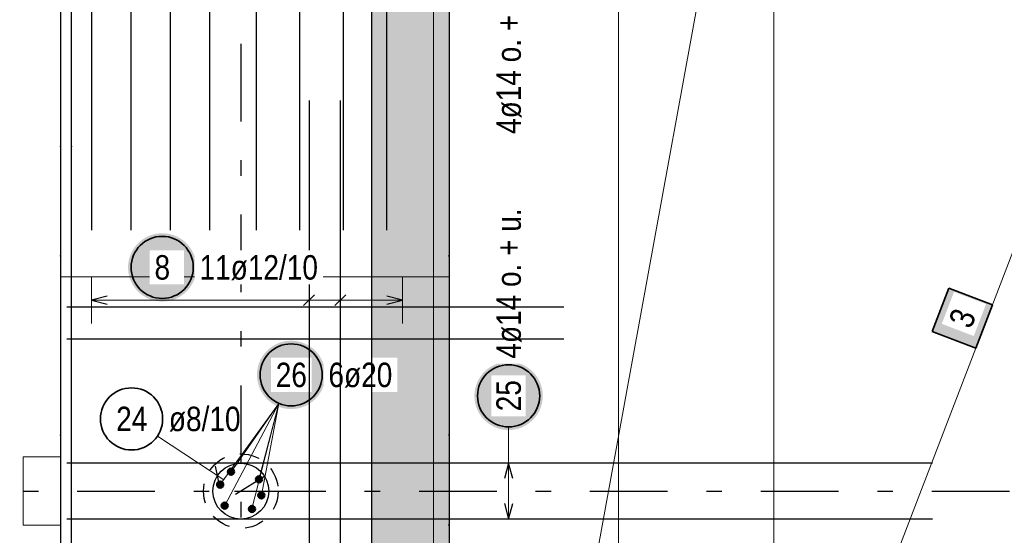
# Model space of a CAD drawing. Header units: millimetres. Extents: x -4 to 113, y -17 to 52.
# Tile 28 of 91: x 7.6 to 13.94, y 26.49 to 29.81. Entities that reach past the tile are written whole.
import ezdxf

# ---------------------------------------------------------------- set-up
doc = ezdxf.new("R2010")
doc.units = ezdxf.units.MM
doc.linetypes.add('DASHDOTX2', pattern=[2, 1, -0.5, 0, -0.5])
doc.linetypes.add('HIDDEN', pattern=[0.375, 0.25, -0.125])
for name, color, linetype, lineweight in [('Achsen', 7, 'Continuous', 20), ('Mattenbewehrung', 7, 'Continuous', 20), ('Schraffuren', 7, 'Continuous', 20), ('Stabstahl', 7, 'Continuous', 20)]:
    doc.layers.add(name, color=color, linetype=linetype, lineweight=lineweight)
doc.styles.add('Arial Narrow', font='ARIALN.TTF')

msp = doc.modelspace()

# ---------------------------------------------------------------- hatches: boundary and pattern name
at = {"lineweight": 25, "true_color": 0xffffff}
msp.add_hatch(color=7, dxfattribs=at).paths.add_polyline_path([(8.740547, 28.211175), (8.740413, 28.218853), (8.740011, 28.226521), (8.739342, 28.234171), (8.738406, 28.241793), (8.737205, 28.249377), (8.73574, 28.256915), (8.734012, 28.264398), (8.732025, 28.271815), (8.72978, 28.279158), (8.72728, 28.286419), (8.724528, 28.293588), (8.721527, 28.300657), (8.718282, 28.307616), (8.714796, 28.314458), (8.711073, 28.321175), (8.707118, 28.327757), (8.702936, 28.334197), (8.698531, 28.340487), (8.69391, 28.34662), (8.689077, 28.352588), (8.684039, 28.358383), (8.678802, 28.364), (8.673372, 28.369429), (8.667756, 28.374667), (8.661961, 28.379704), (8.655993, 28.384537), (8.64986, 28.389158), (8.64357, 28.393563), (8.637129, 28.397745), (8.630547, 28.4017), (8.623831, 28.405423), (8.616989, 28.408909), (8.610029, 28.412155), (8.602961, 28.415155), (8.595792, 28.417907), (8.588531, 28.420407), (8.581187, 28.422652), (8.57377, 28.42464), (8.566288, 28.426367), (8.55875, 28.427832), (8.551165, 28.429034), (8.543544, 28.42997), (8.535894, 28.430639), (8.528225, 28.431041), (8.520547, 28.431175), (8.512869, 28.431041), (8.505201, 28.430639), (8.497551, 28.42997), (8.489929, 28.429034), (8.482345, 28.427832), (8.474807, 28.426367), (8.467324, 28.42464), (8.459907, 28.422652), (8.452564, 28.420407), (8.445303, 28.417907), (8.438134, 28.415155), (8.431065, 28.412155), (8.424106, 28.408909), (8.417264, 28.405423), (8.410547, 28.4017), (8.403965, 28.397745), (8.397525, 28.393563), (8.391234, 28.389158), (8.385102, 28.384537), (8.379134, 28.379704), (8.373339, 28.374667), (8.367722, 28.369429), (8.362292, 28.364), (8.357055, 28.358383), (8.352017, 28.352588), (8.347185, 28.34662), (8.342564, 28.340487), (8.338159, 28.334197), (8.333977, 28.327757), (8.330022, 28.321175), (8.326299, 28.314458), (8.322813, 28.307616), (8.319567, 28.300657), (8.316567, 28.293588), (8.313815, 28.286419), (8.311315, 28.279158), (8.30907, 28.271815), (8.307082, 28.264398), (8.305355, 28.256915), (8.30389, 28.249377), (8.302688, 28.241793), (8.301752, 28.234171), (8.301083, 28.226521), (8.300681, 28.218853), (8.300547, 28.211175), (8.300681, 28.203497), (8.301083, 28.195828), (8.301752, 28.188178), (8.302688, 28.180557), (8.30389, 28.172972), (8.305355, 28.165434), (8.307082, 28.157952), (8.30907, 28.150534), (8.311315, 28.143191), (8.313815, 28.13593), (8.316567, 28.128761), (8.319567, 28.121693), (8.322813, 28.114733), (8.326299, 28.107891), (8.330022, 28.101175), (8.333977, 28.094592), (8.338159, 28.088152), (8.342564, 28.081862), (8.347185, 28.075729), (8.352017, 28.069761), (8.357055, 28.063966), (8.362292, 28.05835), (8.367722, 28.05292), (8.373339, 28.047683), (8.379134, 28.042645), (8.385102, 28.037812), (8.391234, 28.033191), (8.397525, 28.028786), (8.403965, 28.024604), (8.410547, 28.020649), (8.417264, 28.016926), (8.424106, 28.01344), (8.431065, 28.010195), (8.438134, 28.007194), (8.445303, 28.004442), (8.452564, 28.001942), (8.459907, 27.999697), (8.467324, 27.99771), (8.474807, 27.995982), (8.482345, 27.994517), (8.489929, 27.993316), (8.497551, 27.99238), (8.505201, 27.991711), (8.512869, 27.991309), (8.520547, 27.991175), (8.528225, 27.991309), (8.535894, 27.991711), (8.543544, 27.99238), (8.551165, 27.993316), (8.55875, 27.994517), (8.566288, 27.995982), (8.57377, 27.99771), (8.581187, 27.999697), (8.588531, 28.001942), (8.595792, 28.004442), (8.602961, 28.007194), (8.610029, 28.010195), (8.616989, 28.01344), (8.623831, 28.016926), (8.630547, 28.020649), (8.637129, 28.024604), (8.64357, 28.028786), (8.64986, 28.033191), (8.655993, 28.037812), (8.661961, 28.042645), (8.667756, 28.047683), (8.673372, 28.05292), (8.678802, 28.05835), (8.684039, 28.063966), (8.689077, 28.069761), (8.69391, 28.075729), (8.698531, 28.081862), (8.702936, 28.088152), (8.707118, 28.094592), (8.711073, 28.101175), (8.714796, 28.107891), (8.718282, 28.114733), (8.721527, 28.121693), (8.724528, 28.128761), (8.72728, 28.13593), (8.72978, 28.143191), (8.732025, 28.150534), (8.734012, 28.157952), (8.73574, 28.165434), (8.737205, 28.172972), (8.738406, 28.180557), (8.739342, 28.188178), (8.740011, 28.195828)])
at = {"layer": 'Mattenbewehrung', "lineweight": 35, "true_color": 0xffffff}
msp.add_hatch(color=7, dxfattribs=at).paths.add_polyline_path([(13.583789, 28.077727), (13.476408, 27.797603), (13.756532, 27.690222), (13.863913, 27.970346)])
at = {"layer": 'Schraffuren', "lineweight": 13, "true_color": 0xd7ffd7}
msp.add_hatch(color=254, dxfattribs=at).paths.add_polyline_path([(10.366532, 6.630196), (9.866532, 6.630202), (9.866532, 34.050196), (10.366532, 33.550196)])
at = {"layer": 'Stabstahl', "lineweight": 50, "true_color": 0xffffff}
msp.add_hatch(color=7, dxfattribs=at).paths.add_polyline_path([(9.570354, 27.518642), (9.57022, 27.52632), (9.569818, 27.533988), (9.569149, 27.541638), (9.568213, 27.54926), (9.567012, 27.556844), (9.565547, 27.564382), (9.563819, 27.571865), (9.561832, 27.579282), (9.559587, 27.586626), (9.557087, 27.593886), (9.554335, 27.601055), (9.551334, 27.608124), (9.548089, 27.615083), (9.544603, 27.621926), (9.54088, 27.628642), (9.536925, 27.635224), (9.532743, 27.641664), (9.528338, 27.647955), (9.523717, 27.654087), (9.518884, 27.660055), (9.513846, 27.665851), (9.508609, 27.671467), (9.503179, 27.676897), (9.497563, 27.682134), (9.491768, 27.687172), (9.4858, 27.692004), (9.479667, 27.696626), (9.473377, 27.70103), (9.466937, 27.705212), (9.460354, 27.709167), (9.453638, 27.71289), (9.446796, 27.716376), (9.439836, 27.719622), (9.432768, 27.722622), (9.425599, 27.725374), (9.418338, 27.727874), (9.410995, 27.730119), (9.403577, 27.732107), (9.396095, 27.733834), (9.388557, 27.735299), (9.380972, 27.736501), (9.373351, 27.737437), (9.365701, 27.738106), (9.358032, 27.738508), (9.350354, 27.738642), (9.342676, 27.738508), (9.335008, 27.738106), (9.327358, 27.737437), (9.319736, 27.736501), (9.312152, 27.735299), (9.304614, 27.733834), (9.297132, 27.732107), (9.289714, 27.730119), (9.282371, 27.727874), (9.27511, 27.725374), (9.267941, 27.722622), (9.260872, 27.719622), (9.253913, 27.716376), (9.247071, 27.71289), (9.240354, 27.709167), (9.233772, 27.705212), (9.227332, 27.70103), (9.221042, 27.696626), (9.214909, 27.692004), (9.208941, 27.687172), (9.203146, 27.682134), (9.197529, 27.676897), (9.1921, 27.671467), (9.186862, 27.665851), (9.181825, 27.660055), (9.176992, 27.654087), (9.172371, 27.647955), (9.167966, 27.641664), (9.163784, 27.635224), (9.159829, 27.628642), (9.156106, 27.621926), (9.15262, 27.615083), (9.149374, 27.608124), (9.146374, 27.601055), (9.143622, 27.593886), (9.141122, 27.586626), (9.138877, 27.579282), (9.136889, 27.571865), (9.135162, 27.564382), (9.133697, 27.556844), (9.132495, 27.54926), (9.13156, 27.541638), (9.13089, 27.533988), (9.130488, 27.52632), (9.130354, 27.518642), (9.130488, 27.510964), (9.13089, 27.503295), (9.13156, 27.495646), (9.132495, 27.488024), (9.133697, 27.480439), (9.135162, 27.472901), (9.136889, 27.465419), (9.138877, 27.458002), (9.141122, 27.450658), (9.143622, 27.443397), (9.146374, 27.436228), (9.149374, 27.42916), (9.15262, 27.4222), (9.156106, 27.415358), (9.159829, 27.408642), (9.163784, 27.40206), (9.167966, 27.395619), (9.172371, 27.389329), (9.176992, 27.383196), (9.181825, 27.377229), (9.186862, 27.371433), (9.1921, 27.365817), (9.197529, 27.360387), (9.203146, 27.35515), (9.208941, 27.350112), (9.214909, 27.345279), (9.221042, 27.340658), (9.227332, 27.336254), (9.233772, 27.332071), (9.240354, 27.328116), (9.247071, 27.324393), (9.253913, 27.320907), (9.260872, 27.317662), (9.267941, 27.314661), (9.27511, 27.311909), (9.282371, 27.309409), (9.289714, 27.307164), (9.297132, 27.305177), (9.304614, 27.303449), (9.312152, 27.301984), (9.319736, 27.300783), (9.327358, 27.299847), (9.335008, 27.299178), (9.342676, 27.298776), (9.350354, 27.298642), (9.358032, 27.298776), (9.365701, 27.299178), (9.373351, 27.299847), (9.380972, 27.300783), (9.388557, 27.301984), (9.396095, 27.303449), (9.403577, 27.305177), (9.410995, 27.307164), (9.418338, 27.309409), (9.425599, 27.311909), (9.432768, 27.314661), (9.439836, 27.317662), (9.446796, 27.320907), (9.453638, 27.324393), (9.460354, 27.328116), (9.466937, 27.332071), (9.473377, 27.336254), (9.479667, 27.340658), (9.4858, 27.345279), (9.491768, 27.350112), (9.497563, 27.35515), (9.503179, 27.360387), (9.508609, 27.365817), (9.513846, 27.371433), (9.518884, 27.377229), (9.523717, 27.383196), (9.528338, 27.389329), (9.532743, 27.395619), (9.536925, 27.40206), (9.54088, 27.408642), (9.544603, 27.415358), (9.548089, 27.4222), (9.551334, 27.42916), (9.554335, 27.436228), (9.557087, 27.443397), (9.559587, 27.450658), (9.561832, 27.458002), (9.563819, 27.465419), (9.565547, 27.472901), (9.567012, 27.480439), (9.568213, 27.488024), (9.569149, 27.495646), (9.569818, 27.503295)])
at = {"layer": 'Stabstahl', "lineweight": 25, "true_color": 0xffffff}
msp.add_hatch(color=7, dxfattribs=at).paths.add_polyline_path([(10.97, 27.383456), (10.969866, 27.391134), (10.969464, 27.398803), (10.968795, 27.406452), (10.967859, 27.414074), (10.966658, 27.421659), (10.965192, 27.429197), (10.963465, 27.436679), (10.961478, 27.444096), (10.959232, 27.45144), (10.956732, 27.458701), (10.95398, 27.46587), (10.95098, 27.472938), (10.947735, 27.479898), (10.944248, 27.48674), (10.940526, 27.493456), (10.936571, 27.500038), (10.932388, 27.506479), (10.927984, 27.512769), (10.923362, 27.518902), (10.91853, 27.524869), (10.913492, 27.530665), (10.908255, 27.536281), (10.902825, 27.541711), (10.897209, 27.546948), (10.891413, 27.551986), (10.885446, 27.556819), (10.879313, 27.56144), (10.873022, 27.565844), (10.866582, 27.570027), (10.86, 27.573982), (10.853284, 27.577705), (10.846442, 27.581191), (10.839482, 27.584436), (10.832413, 27.587437), (10.825244, 27.590189), (10.817984, 27.592689), (10.81064, 27.594934), (10.803223, 27.596921), (10.795741, 27.598649), (10.788203, 27.600114), (10.780618, 27.601315), (10.772996, 27.602251), (10.765346, 27.60292), (10.757678, 27.603322), (10.75, 27.603456), (10.742322, 27.603322), (10.734654, 27.60292), (10.727004, 27.602251), (10.719382, 27.601315), (10.711797, 27.600114), (10.704259, 27.598649), (10.696777, 27.596921), (10.68936, 27.594934), (10.682016, 27.592689), (10.674756, 27.590189), (10.667587, 27.587437), (10.660518, 27.584436), (10.653558, 27.581191), (10.646716, 27.577705), (10.64, 27.573982), (10.633418, 27.570027), (10.626978, 27.565844), (10.620687, 27.56144), (10.614554, 27.556819), (10.608587, 27.551986), (10.602791, 27.546948), (10.597175, 27.541711), (10.591745, 27.536281), (10.586508, 27.530665), (10.58147, 27.524869), (10.576638, 27.518902), (10.572016, 27.512769), (10.567612, 27.506479), (10.563429, 27.500038), (10.559474, 27.493456), (10.555752, 27.48674), (10.552265, 27.479898), (10.54902, 27.472938), (10.54602, 27.46587), (10.543268, 27.458701), (10.540768, 27.45144), (10.538522, 27.444096), (10.536535, 27.436679), (10.534808, 27.429197), (10.533342, 27.421659), (10.532141, 27.414074), (10.531205, 27.406452), (10.530536, 27.398803), (10.530134, 27.391134), (10.53, 27.383456), (10.530134, 27.375778), (10.530536, 27.36811), (10.531205, 27.36046), (10.532141, 27.352838), (10.533342, 27.345254), (10.534808, 27.337716), (10.536535, 27.330233), (10.538522, 27.322816), (10.540768, 27.315472), (10.543268, 27.308212), (10.54602, 27.301043), (10.54902, 27.293974), (10.552265, 27.287015), (10.555752, 27.280172), (10.559474, 27.273456), (10.563429, 27.266874), (10.567612, 27.260434), (10.572016, 27.254143), (10.576638, 27.248011), (10.58147, 27.242043), (10.586508, 27.236247), (10.591745, 27.230631), (10.597175, 27.225201), (10.602791, 27.219964), (10.608587, 27.214926), (10.614554, 27.210094), (10.620687, 27.205472), (10.626978, 27.201068), (10.633418, 27.196886), (10.64, 27.192931), (10.646716, 27.189208), (10.653558, 27.185721), (10.660518, 27.182476), (10.667587, 27.179476), (10.674756, 27.176724), (10.682016, 27.174224), (10.68936, 27.171979), (10.696777, 27.169991), (10.704259, 27.168264), (10.711797, 27.166798), (10.719382, 27.165597), (10.727004, 27.164661), (10.734654, 27.163992), (10.742322, 27.16359), (10.75, 27.163456), (10.757678, 27.16359), (10.765346, 27.163992), (10.772996, 27.164661), (10.780618, 27.165597), (10.788203, 27.166798), (10.795741, 27.168264), (10.803223, 27.169991), (10.81064, 27.171979), (10.817984, 27.174224), (10.825244, 27.176724), (10.832413, 27.179476), (10.839482, 27.182476), (10.846442, 27.185721), (10.853284, 27.189208), (10.86, 27.192931), (10.866582, 27.196886), (10.873022, 27.201068), (10.879313, 27.205472), (10.885446, 27.210094), (10.891413, 27.214926), (10.897209, 27.219964), (10.902825, 27.225201), (10.908255, 27.230631), (10.913492, 27.236247), (10.91853, 27.242043), (10.923362, 27.248011), (10.927984, 27.254143), (10.932388, 27.260434), (10.936571, 27.266874), (10.940526, 27.273456), (10.944248, 27.280172), (10.947735, 27.287015), (10.95098, 27.293974), (10.95398, 27.301043), (10.956732, 27.308212), (10.959232, 27.315472), (10.961478, 27.322816), (10.963465, 27.330233), (10.965192, 27.337716), (10.966658, 27.345254), (10.967859, 27.352838), (10.968795, 27.36046), (10.969464, 27.36811)])

# ---------------------------------------------------------------- linework, layer by layer
at = {"color": 3, "linetype": 'Continuous', "lineweight": 25}
for p, q in [((7.866531, 34.810203), (7.866531, 6.630196)), ((10.366532, 33.550196), (10.366532, 16.539875))]:
    msp.add_line(p, q, dxfattribs=at)
at = {"color": 5, "linetype": 'Continuous', "lineweight": 18, "ltscale": 0.5}
for p, q in [((8.066232, 28.15), (8.066232, 27.85)), ((9.466235, 27.85), (9.466235, 28.15)), ((9.666236, 27.85), (9.666236, 28.15)), ((10.066237, 27.85), (10.066237, 28.15)), ((10.066237, 28), (8.066232, 28))]:
    msp.add_line(p, q, dxfattribs=at)
at = {"color": 3, "linetype": 'Continuous', "lineweight": 25, "ltscale": 0.5}
for p, q in [((8.166232, 28.026795), (8.066232, 28)), ((9.43088, 27.964645), (9.501591, 28.035355)), ((9.63088, 27.964645), (9.701591, 28.035355)), ((10.066237, 28), (9.966237, 28.026795)), ((8.066232, 28), (8.166232, 27.973205)), ((9.966237, 27.973205), (10.066237, 28))]:
    msp.add_line(p, q, dxfattribs=at)
at = {"color": 7, "linetype": 'Continuous', "lineweight": 18}
for p, q in [((7.86623, 26.990196), (7.62623, 26.990196)), ((7.62623, 26.990196), (7.62623, 26.550196)), ((7.86623, 26.990196), (7.86623, 26.550196)), ((7.86623, 26.550196), (7.62623, 26.550196))]:
    msp.add_line(p, q, dxfattribs=at)
at = {"color": 2, "linetype": 'Continuous', "lineweight": 35, "ltscale": 0.5}
msp.add_circle((8.520547, 28.211175), 0.2, dxfattribs=at)
at = {"color": 9, "linetype": 'Continuous', "lineweight": 0}
for centre in [(7.86623, 28.285756), (10.366237, 28.285756), (10.366237, 26.550196)]:
    msp.add_circle(centre, 0.00222, dxfattribs=at)
at = {"color": 3, "linetype": 'HIDDEN', "lineweight": 25, "ltscale": 0.5}
msp.add_circle((9.026531, 26.770184), 0.24, dxfattribs=at)
at = {"layer": 'Achsen', "color": 3, "linetype": 'DASHDOTX2', "lineweight": 25, "ltscale": 0.5}
for p, q in [((9.027324, 39.55094), (9.027324, -0.69339)), ((3.573324, 26.770196), (49.410516, 26.770196))]:
    msp.add_line(p, q, dxfattribs=at)
at = {"layer": 'Mattenbewehrung', "color": 3, "linetype": 'Continuous', "lineweight": 25, "ltscale": 0.5}
for p, q in [((8.066473, 28.450196), (8.066531, 34.853312)), ((8.320177, 28.450196), (8.320235, 34.853312)), ((8.573881, 28.450196), (8.573939, 34.853312)), ((8.827585, 28.450196), (8.827643, 34.853312)), ((7.936531, 14.78053), (7.936531, 34.78053)), ((9.127324, 28.450196), (9.127324, 33.675398)), ((9.40706, 28.450196), (9.40706, 33.675398)), ((9.686796, 28.450196), (9.686796, 33.675398)), ((9.966532, 28.450196), (9.966532, 33.675398))]:
    msp.add_line(p, q, dxfattribs=at)
at = {"layer": 'Mattenbewehrung', "color": 7, "linetype": 'Continuous', "lineweight": 18, "ltscale": 0.5}
for p, q in [((11.456533, 33.69022), (11.456533, 21.690224)), ((11.456533, 21.690224), (16.056531, 33.690192)), ((10.266532, 32.594678), (10.266531, 20.594678)), ((12.456532, 20.594678), (12.456532, 32.594678))]:
    msp.add_line(p, q, dxfattribs=at)
at = {"layer": 'Mattenbewehrung', "color": 9, "linetype": 'Continuous', "lineweight": 0}
msp.add_line((10.366237, 28.150196), (7.866531, 28.150196), dxfattribs=at)
at = {"layer": 'Mattenbewehrung', "color": 2, "linetype": 'Continuous', "lineweight": 35, "ltscale": 0.5}
for p, q in [((13.583789, 28.077727), (13.476408, 27.797603)), ((13.863913, 27.970346), (13.583789, 28.077727)), ((13.756532, 27.690222), (13.863913, 27.970346)), ((13.476408, 27.797603), (13.756532, 27.690222))]:
    msp.add_line(p, q, dxfattribs=at)
at = {"layer": 'Schraffuren', "color": 9, "linetype": 'Continuous', "lineweight": 0}
for centre in [(7.86623, 28.990196), (7.93623, 28.990196), (7.86623, 27.131117), (10.366237, 27.131117)]:
    msp.add_circle(centre, 0.00222, dxfattribs=at)
at = {"layer": 'Stabstahl', "color": 5, "linetype": 'Continuous', "lineweight": 18, "ltscale": 0.5}
for p, q in [((8.893392, 26.811997), (9.271713, 27.334752)), ((8.922475, 26.676493), (9.271713, 27.334752)), ((8.963515, 26.894743), (9.271713, 27.334752)), ((9.098151, 26.654922), (9.271713, 27.334752)), ((9.14303, 26.845656), (9.271713, 27.334752)), ((9.158457, 26.743277), (9.271713, 27.334752)), ((8.490073, 27.124779), (8.918065, 26.841879)), ((10.75, 27.183456), (10.75, 26.950195)), ((10.9, 26.950195), (10.6, 26.950195)), ((10.75, 26.590196), (10.75, 26.950195)), ((10.6, 26.590196), (10.9, 26.590196))]:
    msp.add_line(p, q, dxfattribs=at)
at = {"layer": 'Stabstahl', "color": 3, "linetype": 'Continuous', "lineweight": 25, "ltscale": 0.5}
for p, q in [((13.47823, 26.950195), (7.90623, 26.950195)), ((10.75, 26.950195), (10.723205, 26.850195)), ((10.776795, 26.850195), (10.75, 26.950195)), ((8.888852, 26.808213), (8.863855, 26.930688)), ((9.179483, 26.86512), (8.992562, 26.7491)), ((8.986551, 26.770184), (9.206551, 26.770184)), ((10.723205, 26.690196), (10.75, 26.590196)), ((10.75, 26.590196), (10.776795, 26.690196)), ((13.47823, 26.590196), (7.90623, 26.590196))]:
    msp.add_line(p, q, dxfattribs=at)
at = {"layer": 'Stabstahl', "color": 2, "linetype": 'Continuous', "lineweight": 35, "ltscale": 0.5}
for centre in [(9.350354, 27.518642), (10.75, 27.383456), (8.323227, 27.235063)]:
    msp.add_circle(centre, 0.2, dxfattribs=at)
at = {"layer": 'Stabstahl', "color": 3, "linetype": 'Continuous', "lineweight": 25, "ltscale": 0.5}
msp.add_circle((9.026531, 26.770184), 0.18002, dxfattribs=at)
at = {"layer": 'Stabstahl', "color": 4, "linetype": 'Continuous', "lineweight": 50, "ltscale": 0.5}
for centre, radius in [((8.963515, 26.894743), 0.02), ((8.963515, 26.894743), 0.02), ((8.963515, 26.894743), 0.018), ((8.963515, 26.894743), 0.014), ((8.963515, 26.894743), 0.01), ((8.963515, 26.894743), 0.006), ((8.963515, 26.894743), 0.002), ((8.893392, 26.811997), 0.02), ((8.893392, 26.811997), 0.02), ((8.893392, 26.811997), 0.018), ((8.893392, 26.811997), 0.014), ((8.893392, 26.811997), 0.01), ((8.893392, 26.811997), 0.006), ((8.893392, 26.811997), 0.002), ((9.14303, 26.845656), 0.02), ((9.14303, 26.845656), 0.02), ((9.14303, 26.845656), 0.018), ((9.14303, 26.845656), 0.014), ((9.14303, 26.845656), 0.01), ((9.14303, 26.845656), 0.006), ((9.14303, 26.845656), 0.002), ((9.158457, 26.743277), 0.02), ((9.158457, 26.743277), 0.02), ((9.158457, 26.743277), 0.018), ((9.158457, 26.743277), 0.014), ((9.158457, 26.743277), 0.01), ((9.158457, 26.743277), 0.006), ((9.158457, 26.743277), 0.002), ((8.922475, 26.676493), 0.02), ((8.922475, 26.676493), 0.02), ((8.922475, 26.676493), 0.018), ((8.922475, 26.676493), 0.014), ((8.922475, 26.676493), 0.01), ((8.922475, 26.676493), 0.006), ((8.922475, 26.676493), 0.002), ((9.098151, 26.654922), 0.02), ((9.098151, 26.654922), 0.02), ((9.098151, 26.654922), 0.018), ((9.098151, 26.654922), 0.014), ((9.098151, 26.654922), 0.01), ((9.098151, 26.654922), 0.006), ((9.098151, 26.654922), 0.002)]:
    msp.add_circle(centre, radius, dxfattribs=at)

# ---------------------------------------------------------------- texts
at = {"layer": 'Stabstahl', "color": 2, "lineweight": 35, "insert": (10.67125, 29.070874), "char_height": 0.1575, "attachment_point": 1, "rotation": 90, "line_spacing_factor": 0.9, "style": 'Arial Narrow', "bg_fill": 3, "box_fill_scale": 1.2, "bg_fill_color": 256, "bg_fill_true_color": 13158600, "bg_fill_transparency": 0}
msp.add_mtext('4ø14 o. + u.', dxfattribs=at)
at = {"layer": 'Stabstahl', "color": 2, "lineweight": 35, "char_height": 0.1575, "attachment_point": 1, "line_spacing_factor": 0.9, "style": 'Arial Narrow'}
for s, insert in [('24', (8.224002, 27.313813)), ('ø8/10', (8.563227, 27.313813))]:
    msp.add_mtext(s, dxfattribs=dict(at, insert=insert))

# ---------------------------------------------------------------- next in the draw order: texts
at = {"color": 2, "lineweight": 35, "insert": (8.470935, 28.289925), "char_height": 0.1575, "attachment_point": 1, "line_spacing_factor": 0.9, "style": 'Arial Narrow', "bg_fill": 3, "box_fill_scale": 1.2, "bg_fill_color": 256, "bg_fill_true_color": 13158600, "bg_fill_transparency": 0}
msp.add_mtext('8', dxfattribs=at)
at = {"layer": 'Mattenbewehrung', "color": 2, "lineweight": 35, "insert": (13.57887, 27.865836), "char_height": 0.1575, "attachment_point": 1, "rotation": 69.026465, "line_spacing_factor": 0.9, "style": 'Arial Narrow', "bg_fill": 3, "box_fill_scale": 1.2, "bg_fill_color": 256, "bg_fill_true_color": 13158600, "bg_fill_transparency": 0}
msp.add_mtext('3', dxfattribs=at)
at = {"layer": 'Stabstahl', "color": 2, "lineweight": 35, "char_height": 0.1575, "attachment_point": 1, "rotation": 90, "line_spacing_factor": 0.9, "style": 'Arial Narrow', "bg_fill": 3, "box_fill_scale": 1.2, "bg_fill_color": 256, "bg_fill_true_color": 13158600, "bg_fill_transparency": 0}
for s, insert in [('4ø14 o. + u.', (10.67125, 27.623456)), ('25', (10.67125, 27.284231))]:
    msp.add_mtext(s, dxfattribs=dict(at, insert=insert))
at = {"layer": 'Stabstahl', "color": 2, "lineweight": 35, "char_height": 0.1575, "attachment_point": 1, "line_spacing_factor": 0.9, "style": 'Arial Narrow', "bg_fill": 3, "box_fill_scale": 1.2, "bg_fill_color": 256, "bg_fill_true_color": 13158600, "bg_fill_transparency": 0}
for s, insert in [('26', (9.251129, 27.597392)), ('6ø20', (9.590354, 27.597392))]:
    msp.add_mtext(s, dxfattribs=dict(at, insert=insert))

# ---------------------------------------------------------------- next in the draw order: linework, layer by layer
at = {"color": 3, "linetype": 'Continuous', "lineweight": 25}
msp.add_line((9.866532, 34.050196), (9.866532, 6.630202), dxfattribs=at)
at = {"color": 3, "linetype": 'Continuous', "lineweight": 25, "ltscale": 0.5}
for p, q in [((9.466235, 29.285756), (9.466235, 24.285756)), ((9.666236, 29.285756), (9.666236, 24.285756))]:
    msp.add_line(p, q, dxfattribs=at)
at = {"layer": 'Mattenbewehrung', "color": 7, "linetype": 'Continuous', "lineweight": 18, "ltscale": 0.5}
msp.add_line((12.456532, 32.594678), (10.266531, 20.594678), dxfattribs=at)
at = {"layer": 'Schraffuren', "color": 3, "linetype": 'Continuous', "lineweight": 25, "ltscale": 0.5}
for p, q in [((7.90623, 27.957375), (11.10623, 27.957375)), ((7.90623, 27.750811), (11.10623, 27.750811))]:
    msp.add_line(p, q, dxfattribs=at)

# ---------------------------------------------------------------- next in the draw order: texts
at = {"color": 2, "lineweight": 35, "insert": (8.760547, 28.289925), "char_height": 0.1575, "attachment_point": 1, "line_spacing_factor": 0.9, "style": 'Arial Narrow', "bg_fill": 3, "box_fill_scale": 1.2, "bg_fill_color": 256, "bg_fill_true_color": 13158600, "bg_fill_transparency": 0}
msp.add_mtext('11ø12/10', dxfattribs=at)

doc.saveas('drawing.dxf')
